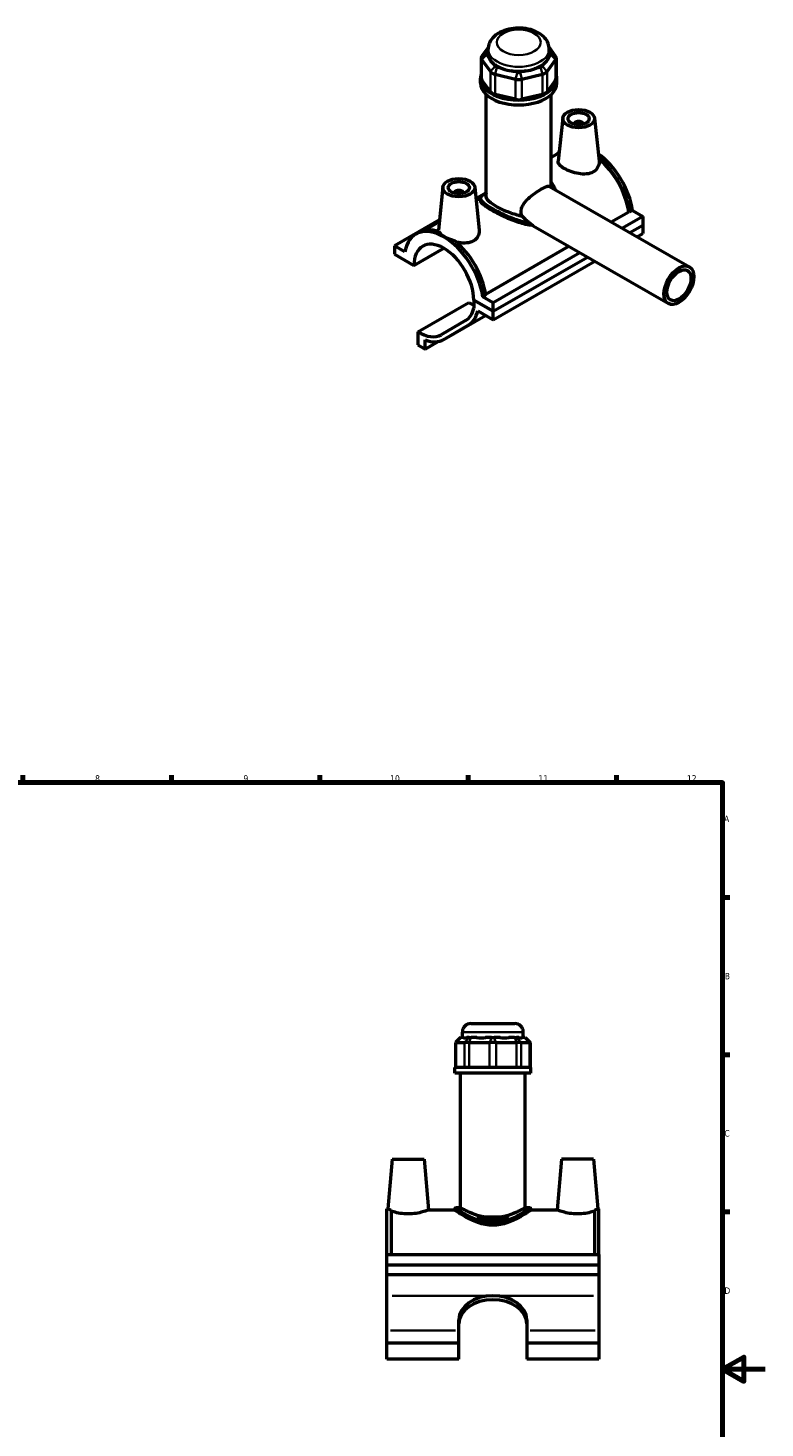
# Model space of a CAD drawing. Header units: millimetres. Extents: x 0 to 898, y -421 to 930.
# Tile 5 of 5: x 493 to 841, y 269 to 930. Entities that reach past the tile are written whole.
import ezdxf

# ---------------------------------------------------------------- set-up
doc = ezdxf.new("R2010")
doc.units = ezdxf.units.MM
for name, color, linetype, lineweight in [('Border (ANSI)', 7, 'Continuous', 70), ('Visible (ANSI)', 7, 'Continuous', 50), ('Visible Narrow (ANSI)', 7, 'Continuous', 35)]:
    doc.layers.add(name, color=color, linetype=linetype, lineweight=lineweight)
doc.styles.add('Note Text (ANSI)', font='tahoma.ttf')

# ---------------------------------------------------------------- blocks, each defined once
blk = doc.blocks.new('Borders Default Border')
at = {"layer": 'Border (ANSI)'}
for p, q in [((70.08, 574), (70.08, 577.45)), ((140.17, 574), (140.17, 577.45)), ((210.25, 574), (210.25, 577.45)), ((280.33, 574), (280.33, 577.45)), ((350.42, 574), (350.42, 577.45)), ((490.58, 574), (490.58, 577.45)), ((560.67, 574), (560.67, 577.45)), ((630.75, 574), (630.75, 577.45)), ((700.83, 574), (700.83, 577.45)), ((770.92, 574), (770.92, 577.45)), ((20, 519.75), (16.55, 519.75)), ((821, 519.75), (824.45, 519.75)), ((20, 445.5), (16.55, 445.5)), ((821, 445.5), (824.45, 445.5)), ((20, 371.25), (16.55, 371.25)), ((821, 371.25), (824.45, 371.25)), ((20, 222.75), (16.55, 222.75)), ((821, 222.75), (824.45, 222.75)), ((20, 148.5), (16.55, 148.5)), ((821, 148.5), (824.45, 148.5)), ((20, 74.25), (16.55, 74.25)), ((821, 74.25), (824.45, 74.25)), ((70.08, 20), (70.08, 16.55)), ((140.17, 20), (140.17, 16.55)), ((210.25, 20), (210.25, 16.55)), ((280.33, 20), (280.33, 16.55)), ((350.42, 20), (350.42, 16.55)), ((490.58, 20), (490.58, 16.55)), ((560.67, 20), (560.67, 16.55)), ((630.75, 20), (630.75, 16.55)), ((700.83, 20), (700.83, 16.55)), ((770.92, 20), (770.92, 16.55))]:
    blk.add_line(p, q, dxfattribs=at)
at = {"layer": 'Border (ANSI)', "flags": 128}
for points in [[(420.5, 594), (420.5, 574), (414.73, 584), (426.27, 584), (420.5, 574)], [(20, 20), (20, 574), (821, 574), (821, 20), (20, 20)], [(0, 297), (20, 297), (10, 302.77), (10, 291.23), (20, 297)], [(841, 297), (821, 297), (831, 302.77), (831, 291.23), (821, 297)], [(420.5, 0), (420.5, 20), (414.73, 10), (426.27, 10), (420.5, 20)]]:
    blk.add_lwpolyline(points, dxfattribs=at)
at = {"layer": 'Border (ANSI)', "color": 230, "true_color": 0xff0080, "attachment_point": 7, "style": 'Note Text (ANSI)'}
for s, insert, char_height in [('1', (34.35, 574.4), 3.05), ('2', (104.2, 574.4), 3.05), ('3', (174.26, 574.34), 3.05), ('4', (244.23, 574.4), 3.05), ('5', (314.48, 574.34), 3.05), ('6', (384.49, 574.34), 3.05), ('7', (454.6, 574.4), 3.05), ('8', (524.63, 574.33), 3.05), ('9', (594.7, 574.34), 3.05), ('10', (663.96, 574.34), 3.048), ('11', (734.04, 574.4), 3.048), ('12', (804.13, 574.4), 3.048), ('A', (16.78, 555.35), 3.05), ('A', (821.63, 555.35), 3.05), ('B', (17.15, 481.1), 3.05), ('B', (821.99, 481.1), 3.05), ('C', (16.95, 406.8), 3.05), ('C', (821.8, 406.8), 3.05), ('D', (16.96, 332.6), 3.05), ('D', (821.81, 332.6), 3.05), ('E', (17.21, 258.35), 3.05), ('E', (822.05, 258.35), 3.05), ('F', (17.29, 184.1), 3.05), ('F', (822.14, 184.1), 3.05), ('G', (16.81, 109.79), 3.05), ('G', (821.66, 109.79), 3.05), ('H', (16.97, 35.6), 3.05), ('H', (821.81, 35.6), 3.05), ('1', (34.35, 16.55), 3.05), ('2', (104.2, 16.55), 3.05), ('3', (174.26, 16.49), 3.05), ('4', (244.23, 16.55), 3.05), ('5', (314.48, 16.49), 3.05), ('6', (384.49, 16.49), 3.05), ('7', (454.6, 16.55), 3.05), ('8', (524.63, 16.48), 3.05), ('9', (594.7, 16.49), 3.05), ('10', (663.96, 16.49), 3.048), ('11', (734.04, 16.55), 3.048), ('12', (804.13, 16.55), 3.048)]:
    blk.add_mtext(s, dxfattribs=dict(at, insert=insert, char_height=char_height))

msp = doc.modelspace()

# ---------------------------------------------------------------- linework, layer by layer
at = {"layer": 'Visible (ANSI)'}
for p, q in [((710.357, 921.195), (707.319, 916.971)), ((709.536, 918.405), (710.285, 919.445)), ((710.285, 918.052), (710.285, 920.161)), ((742.051, 916.971), (739.013, 921.195)), ((739.085, 918.052), (739.085, 920.161)), ((739.085, 919.445), (739.834, 918.405)), ((707.014, 916.09), (707.014, 906.525)), ((707.319, 915.208), (711.323, 909.642)), ((710.694, 916.09), (709.536, 917.699)), ((713.54, 912.133), (712.383, 913.742)), ((736.987, 913.742), (735.83, 912.133)), ((738.047, 909.642), (742.051, 915.208)), ((739.834, 917.699), (738.676, 916.09)), ((742.355, 916.09), (742.355, 906.525)), ((706.685, 904.219), (706.685, 906.525)), ((711.323, 900.077), (707.319, 905.643)), ((713.488, 908.395), (723.154, 906.089)), ((717.2, 910.968), (714.406, 911.634)), ((724.073, 909.328), (721.279, 909.995)), ((728.091, 909.995), (725.297, 909.328)), ((726.216, 906.089), (735.882, 908.395)), ((734.964, 911.634), (732.17, 910.968)), ((742.051, 905.643), (738.047, 900.077)), ((742.685, 904.219), (742.685, 906.525)), ((709.385, 850.491), (709.385, 898.759)), ((723.154, 896.524), (713.488, 898.83)), ((735.882, 898.83), (726.216, 896.524)), ((739.985, 855.034), (739.985, 898.759)), ((745.483, 887.662), (743.297, 867.273)), ((760.455, 887.662), (762.621, 867.464)), ((750.969, 884.944), (750.969, 884.757)), ((754.969, 884.944), (754.969, 884.757)), ((743.718, 871.194), (739.985, 869.045)), ((688.915, 855.087), (686.729, 834.698)), ((703.886, 855.087), (706.052, 834.888)), ((739.274, 855.443), (805.336, 817.401)), ((694.401, 852.182), (694.401, 852.368)), ((698.401, 852.182), (698.401, 852.368)), ((708.243, 851.725), (704.479, 849.558)), ((706.735, 849.898), (704.576, 848.654)), ((706.685, 849.488), (706.685, 848.766)), ((709.385, 851.944), (709.305, 851.898)), ((687.259, 839.641), (665.995, 827.396)), ((768.363, 838.692), (776.668, 843.475)), ((783.375, 841.241), (773.655, 835.644)), ((777.042, 843.259), (776.668, 843.475)), ((778.456, 844.073), (777.042, 843.259)), ((778.456, 844.073), (783.375, 841.241)), ((783.375, 841.241), (783.375, 837.194)), ((676.095, 832.853), (677.509, 833.667)), ((687.149, 838.619), (680.387, 834.724)), ((731.514, 836.833), (795.355, 800.069)), ((777.169, 833.621), (783.375, 837.194)), ((777.169, 833.621), (783.375, 837.194)), ((780.683, 831.597), (783.375, 833.147)), ((783.375, 837.194), (783.375, 833.147)), ((670.913, 824.564), (665.995, 827.396)), ((665.995, 827.396), (665.995, 823.35)), ((675.187, 818.056), (689.349, 826.211)), ((709.098, 804.564), (748.324, 827.153)), ((665.995, 823.35), (675.187, 818.056)), ((753.617, 824.105), (712.664, 800.522)), ((712.664, 796.475), (757.13, 822.081)), ((712.664, 796.475), (757.13, 822.081)), ((712.664, 792.428), (760.644, 820.058)), ((677.026, 786.83), (701.068, 800.674)), ((703.472, 801.768), (712.664, 796.475)), ((712.664, 796.475), (703.472, 801.768)), ((703.472, 801.768), (703.472, 797.956)), ((709.16, 804.168), (707.746, 803.354)), ((712.664, 800.522), (707.746, 803.354)), ((712.664, 796.475), (712.664, 800.522)), ((689.307, 783.121), (709.066, 794.5)), ((705.31, 796.663), (712.664, 792.428)), ((712.664, 792.428), (712.664, 796.475)), ((677.026, 786.83), (677.026, 780.655)), ((699.592, 792.096), (688.03, 785.386)), ((689.33, 783.134), (700.892, 789.844)), ((677.026, 780.655), (680.526, 778.639)), ((680.526, 778.639), (680.526, 782.938)), ((680.526, 778.639), (686.668, 782.176)), ((698.064, 453.629), (698.064, 456.209)), ((702.064, 460.209), (722.864, 460.209)), ((726.864, 453.629), (726.864, 456.209)), ((697.193, 453.629), (694.793, 451.229)), ((695.098, 451.229), (694.793, 451.229)), ((694.793, 451.229), (694.793, 439.529)), ((695.098, 451.229), (699.102, 451.229)), ((697.193, 453.629), (697.315, 453.629)), ((698.472, 453.629), (697.315, 453.629)), ((701.267, 451.229), (699.102, 451.229)), ((701.319, 453.629), (700.162, 453.629)), ((701.267, 451.229), (710.933, 451.229)), ((701.319, 453.629), (702.185, 453.629)), ((704.979, 453.629), (702.185, 453.629)), ((711.851, 453.629), (709.057, 453.629)), ((713.994, 451.229), (710.933, 451.229)), ((711.851, 453.629), (713.076, 453.629)), ((715.87, 453.629), (713.076, 453.629)), ((713.994, 451.229), (723.661, 451.229)), ((722.742, 453.629), (719.948, 453.629)), ((722.742, 453.629), (723.608, 453.629)), ((724.766, 453.629), (723.608, 453.629)), ((725.826, 451.229), (723.661, 451.229)), ((725.826, 451.229), (729.83, 451.229)), ((727.612, 453.629), (726.455, 453.629)), ((727.612, 453.629), (727.734, 453.629)), ((727.734, 453.629), (730.134, 451.229)), ((730.134, 451.229), (729.83, 451.229)), ((730.134, 451.229), (730.134, 439.529)), ((730.464, 439.529), (694.464, 439.529)), ((694.464, 436.709), (694.464, 439.529)), ((730.464, 436.709), (694.464, 436.709)), ((697.164, 373.249), (697.164, 436.709)), ((727.764, 373.249), (727.764, 436.709)), ((730.464, 436.709), (730.464, 439.529)), ((664.964, 396.209), (662.91, 372.729)), ((664.964, 396.209), (679.964, 396.209)), ((679.964, 396.209), (682.063, 372.209)), ((744.964, 396.209), (742.864, 372.209)), ((759.964, 396.209), (744.964, 396.209)), ((759.964, 396.209), (762.018, 372.729)), ((662.464, 351.209), (662.464, 372.729)), ((662.91, 372.729), (662.464, 372.729)), ((664.464, 372.192), (664.464, 351.209)), ((682.063, 372.209), (694.464, 372.209)), ((694.464, 372.849), (694.464, 372.209)), ((697.164, 373.249), (694.864, 373.249)), ((730.064, 373.249), (727.764, 373.249)), ((730.464, 372.849), (730.464, 372.209)), ((730.464, 372.209), (742.864, 372.209)), ((760.464, 372.192), (760.464, 351.209)), ((762.464, 372.729), (762.018, 372.729)), ((762.464, 351.209), (762.464, 372.729)), ((705.406, 368.909), (719.522, 368.909)), ((718.856, 368.109), (706.072, 368.109)), ((662.464, 351.209), (762.464, 351.209)), ((662.464, 346.259), (662.464, 351.209)), ((762.464, 351.209), (762.464, 346.259)), ((662.464, 346.259), (762.464, 346.259)), ((662.464, 341.596), (662.464, 346.259)), ((762.464, 346.259), (762.464, 341.596)), ((762.464, 341.596), (662.464, 341.596)), ((662.464, 331.696), (662.464, 341.596)), ((762.464, 341.596), (762.464, 331.696)), ((662.464, 315.344), (662.464, 331.696)), ((762.464, 331.696), (762.464, 315.344)), ((696.464, 315.344), (696.464, 320.382)), ((728.464, 320.382), (728.464, 315.344)), ((662.464, 309.359), (662.464, 315.344)), ((696.464, 309.359), (696.464, 315.344)), ((728.464, 315.344), (728.464, 309.359)), ((762.464, 315.344), (762.464, 309.359)), ((696.464, 309.359), (662.464, 309.359)), ((662.464, 301.806), (662.464, 309.359)), ((696.464, 301.806), (696.464, 309.359)), ((728.464, 309.359), (728.464, 301.806)), ((762.464, 309.359), (728.464, 309.359)), ((762.464, 309.359), (762.464, 301.806)), ((696.464, 301.806), (662.464, 301.806)), ((762.464, 301.806), (728.464, 301.806))]:
    msp.add_line(p, q, dxfattribs=at)
for centre, radius, start, end in [((702.064, 456.209), 4, 90, 180), ((722.864, 456.209), 4, 0, 90), ((694.864, 372.849), 0.4, 90, 180), ((730.064, 372.849), 0.4, 0, 90)]:
    msp.add_arc(centre, radius, start, end, dxfattribs=at)
for centre, major_axis, ratio, start_param, end_param in [((711.014, 916.09), (-4, 0), 0.5758617, 5.8904862, 6.6758844), ((711.014, 918.052), (-1.6, 0), 0.5758617, 5.8904862, 6.6758844), ((724.685, 918.052), (-14.4, 0), 0.5758617, 0, 0.2388121), ((724.685, 929.686), (-12.482, -15.809), 0.4542019, 5.9999489, 6.3077228), ((724.685, 918.052), (14.4, 0), 0.5758617, 3.6881787, 4.1658029), ((715.018, 912.485), (-1.6, 0), 0.5758617, 0.3926991, 1.1780972), ((724.685, 918.052), (14.4, 0), 0.5758617, 5.258975, 5.7365993), ((734.351, 912.485), (1.6, 0), 0.5758617, 5.1050881, 5.8904862), ((724.685, 929.686), (-12.482, 15.809), 0.4542019, 3.1170551, 3.4248291), ((724.685, 918.052), (14.4, 0), 0.5758617, 6.0443732, 6.2831853), ((738.355, 918.052), (1.6, 0), 0.5758617, 5.8904862, 6.6758844), ((738.355, 916.09), (4, 0), 0.5758617, 5.8904862, 6.6758844), ((724.685, 906.525), (-18, 0), 0.5758617, 6.0915318, 9.6164314), ((711.014, 906.525), (-4, 0), 0.5758617, 0, 0.3926991), ((715.018, 910.523), (4, 0), 0.5758617, 3.5342917, 4.3196899), ((724.685, 929.686), (-6.201, -19.241), 0.6754684, 6.1817885, 6.4895625), ((724.685, 918.052), (14.4, 0), 0.5758617, 4.4735769, 4.9512011), ((724.685, 908.218), (4, 0), 0.5758617, 4.3196899, 5.1050881), ((724.685, 910.18), (-1.6, 0), 0.5758617, 1.1780972, 1.9634954), ((724.685, 929.686), (6.201, -19.241), 0.6754684, 6.0768082, 6.3845821), ((734.351, 910.523), (4, 0), 0.5758617, 5.1050881, 5.8904862), ((738.355, 906.525), (4, 0), 0.5758617, 5.8904862, 6.2831853), ((724.685, 904.219), (-18, 0), 0.5758617, 0, 3.1415927), ((715.018, 900.958), (-4, 0), 0.5758617, 0.3926991, 1.1780972), ((734.351, 900.958), (4, 0), 0.5758617, 5.1050881, 5.8904862), ((724.685, 898.652), (-4, 0), 0.5758617, 1.1780972, 1.9634954), ((752.969, 884.944), (-2, 0), 0.5758617, 2.9729035, 6.4518745), ((758.626, 849.776), (-13.234, 22.982), 0.5780931, 0.1322105, 0.1983545), ((760.04, 850.591), (-13.234, 22.982), 0.5780931, 4.1185967, 5.3811634), ((758.626, 849.776), (13.234, -22.982), 0.5780931, 0.977004, 2.1511405), ((758.626, 849.776), (-12.975, 22.531), 0.5780931, 4.1224377, 5.2856868), ((696.401, 852.368), (-2, 0), 0.5758617, 2.9729035, 6.4518745), ((724.685, 848.135), (-17.1, 0), 0.5758617, 5.8202306, 5.8808947), ((724.685, 848.789), (-16.3, 0), 0.5758617, 5.9310846, 5.9456269), ((689.33, 809.871), (-13.234, 22.982), 0.5780931, 4.1185967, 6.880845), ((690.744, 810.686), (-13.234, 22.982), 0.5780931, 5.7012621, 6.2831853), ((689.33, 809.871), (-9.981, 17.332), 0.5780931, 3.9314245, 7.0680172), ((690.744, 810.686), (13.234, -22.982), 0.5780931, 0.977004, 2.1565869), ((701.809, 817.006), (-10.243, 17.787), 0.5780931, 2.307044, 2.4729631), ((689.33, 809.871), (10.243, -17.787), 0.5780931, 0.0019337, 0.560647), ((689.33, 809.871), (11.54, -20.04), 0.5780931, 0.0019337, 0.5738219), ((677.767, 803.161), (10.243, -17.787), 0.5780931, 5.4486367, 6.285119), ((677.767, 803.161), (11.54, -20.04), 0.5780931, 5.6692647, 6.285119), ((712.464, 467.859), (14.123, 14.123), 0.1989124, 3.1840552, 3.4918292), ((712.464, 467.859), (-11.973, -11.973), 0.6681786, 0.4351617, 0.7429356), ((712.464, 467.859), (11.973, -11.973), 0.6681786, 5.5402497, 5.8480237), ((712.464, 467.859), (14.123, -14.123), 0.1989124, 5.9329488, 6.2407227), ((712.464, 320.382), (-16, 0), 0.7071068, 4.712389, 6.2831853), ((712.464, 320.382), (16, 0), 0.7071068, 0, 1.5707963), ((712.464, 318.543), (-16, 0), 0.7071068, 4.712389, 6.2831853), ((712.464, 318.543), (16, 0), 0.7071068, 0, 1.5707963)]:
    msp.add_ellipse(centre, major_axis=major_axis, ratio=ratio, start_param=start_param, end_param=end_param, dxfattribs=at)
for centre, major_axis, ratio in [((752.969, 887.396), (-7.5, 0), 0.5758617), ((752.969, 887.396), (-5, 0), 0.5758617), ((696.401, 854.821), (-7.5, 0), 0.5758617), ((696.401, 854.821), (-5, 0), 0.5758617), ((800.345, 808.735), (-4.99, -8.666), 0.5780931), ((800.345, 808.735), (-3.992, -6.933), 0.5780931)]:
    msp.add_ellipse(centre, major_axis=major_axis, ratio=ratio, dxfattribs=at)
for points, knots in [([(739.085, 920.161), (739.085, 921.112), (738.897, 922.059), (738.192, 923.869), (737.653, 924.716), (736.224, 926.367), (735.283, 927.115), (733.026, 928.472), (731.668, 929.025), (728.775, 929.823), (727.235, 930.057), (724.149, 930.197), (722.602, 930.106), (719.6, 929.601), (718.144, 929.186), (715.436, 928.003), (714.179, 927.233), (712.161, 925.35), (711.354, 924.275), (710.486, 922.123), (710.285, 921.145), (710.285, 920.161)], [0.7853982, 0.7853982, 0.7853982, 0.7853982, 1.0059194, 1.0059194, 1.2477877, 1.2477877, 1.5494875, 1.5494875, 1.9099348, 1.9099348, 2.2777253, 2.2777253, 2.6403565, 2.6403565, 3.0053171, 3.0053171, 3.3739107, 3.3739107, 3.6989363, 3.6989363, 3.9269908, 3.9269908, 3.9269908, 3.9269908]), ([(759.875, 862.242), (759.004, 861.74), (757.902, 861.403), (755.506, 861.157), (754.211, 861.242), (751.799, 861.648), (750.514, 861.996), (748.139, 862.857), (747.048, 863.367), (745.314, 864.365), (744.564, 864.916), (743.56, 866.001), (743.305, 866.539), (743.286, 867.116), (743.289, 867.194), (743.298, 867.273)], [0, 0, 0, 0, 0.3697016, 0.3697016, 0.7394033, 0.7394033, 1.1071918, 1.1071918, 1.4749802, 1.4749802, 1.8427687, 1.8427687, 2.2105572, 2.2105572, 2.267559, 2.267559, 2.267559, 2.267559]), ([(762.62, 867.464), (762.637, 867.308), (762.647, 867.154), (762.666, 866.111), (762.445, 865.153), (761.486, 863.467), (760.746, 862.744), (759.875, 862.242)], [5.09714209, 5.09714209, 5.09714209, 5.09714209, 5.16051763, 5.16051763, 5.53021928, 5.53021928, 5.89992093, 5.89992093, 5.89992093, 5.89992093]), ([(726.29, 841.322), (726.202, 841.516), (726.125, 841.714), (725.889, 842.439), (725.802, 842.981), (725.802, 844.054), (725.889, 844.602), (726.231, 845.69), (726.486, 846.23), (727.444, 847.804), (728.343, 848.8), (730.206, 850.554), (731.307, 851.439), (733.498, 853.022), (734.585, 853.721), (736.422, 854.779), (737.256, 855.186), (738.532, 855.601), (738.982, 855.611), (739.274, 855.443)], [-3.4038519, -3.4038519, -3.4038519, -3.4038519, -3.3291331, -3.3291331, -3.1323828, -3.1323828, -2.9356325, -2.9356325, -2.7388823, -2.7388823, -2.3453817, -2.3453817, -1.9557866, -1.9557866, -1.5661914, -1.5661914, -1.1765962, -1.1765962, -0.789061, -0.789061, -0.789061, -0.789061]), ([(739.985, 857.318), (740.068, 857.221), (740.149, 857.122), (740.438, 856.755), (740.636, 856.479), (741.009, 855.898), (741.184, 855.593), (741.511, 854.956), (741.662, 854.623), (741.846, 854.159), (741.893, 854.034), (741.938, 853.909)], [14.53159096, 14.53159096, 14.53159096, 14.53159096, 14.57713115, 14.57713115, 14.69836758, 14.69836758, 14.82359536, 14.82359536, 14.95365585, 14.95365585, 15.00103914, 15.00103914, 15.00103914, 15.00103914]), ([(706.685, 849.488), (706.685, 849.626), (706.702, 849.764), (706.771, 850.038), (706.823, 850.173), (706.966, 850.454), (707.061, 850.598), (707.299, 850.897), (707.447, 851.053), (707.782, 851.363), (707.969, 851.518), (708.367, 851.82), (708.574, 851.968), (708.966, 852.234), (709.144, 852.351), (709.332, 852.471)], [9.88021874, 9.88021874, 9.88021874, 9.88021874, 10.00376201, 10.00376201, 10.13153884, 10.13153884, 10.27691749, 10.27691749, 10.44105908, 10.44105908, 10.60340281, 10.60340281, 10.75037859, 10.75037859, 10.86031975, 10.86031975, 10.86031975, 10.86031975]), ([(731.206, 837.014), (729.074, 837.154), (726.814, 837.71), (723.594, 838.755), (722.456, 839.172), (720.173, 840.086), (719.026, 840.584), (716.805, 841.608), (715.728, 842.136), (713.719, 843.172), (712.787, 843.68), (711.127, 844.636), (710.36, 845.106), (709.025, 845.996), (708.457, 846.416), (707.556, 847.19), (707.221, 847.545), (706.786, 848.196), (706.685, 848.492), (706.685, 848.766)], [0.7409981, 0.7409981, 0.7409981, 0.7409981, 1.4282483, 1.4282483, 1.7805101, 1.7805101, 2.132772, 2.132772, 2.4850339, 2.4850339, 2.8372958, 2.8372958, 3.1895577, 3.1895577, 3.5418196, 3.5418196, 3.8940815, 3.8940815, 4.2463434, 4.2463434, 4.2463434, 4.2463434]), ([(709.305, 851.898), (709.226, 851.929), (709.148, 851.954), (709.029, 851.98), (708.99, 851.986), (708.95, 851.991)], [7.33171114, 7.33171114, 7.33171114, 7.33171114, 7.45347209, 7.45347209, 7.51164822, 7.51164822, 7.51164822, 7.51164822]), ([(726.29, 841.322), (725.749, 841.426), (725.212, 841.547), (722.804, 842.155), (720.78, 842.858), (717.95, 844.041), (717.04, 844.456), (715.345, 845.289), (714.562, 845.707), (713.17, 846.508), (712.523, 846.914), (711.393, 847.708), (710.909, 848.096), (709.752, 849.208), (709.385, 849.882), (709.385, 850.491)], [1.0216989, 1.0216989, 1.0216989, 1.0216989, 1.1871173, 1.1871173, 1.7777933, 1.7777933, 2.0731314, 2.0731314, 2.3684694, 2.3684694, 2.6638074, 2.6638074, 2.9591454, 2.9591454, 3.5498215, 3.5498215, 3.5498215, 3.5498215]), ([(686.756, 834.168), (686.735, 834.267), (686.723, 834.366), (686.718, 834.541), (686.721, 834.619), (686.729, 834.698)], [5.0889915, 5.0889915, 5.0889915, 5.0889915, 5.16051763, 5.16051763, 5.21751946, 5.21751946, 5.21751946, 5.21751946]), ([(686.99, 834.09), (687.117, 833.838), (687.3, 833.581), (688.036, 832.78), (688.783, 832.231), (690.507, 831.238), (691.592, 830.732), (693.334, 830.107), (693.914, 829.924), (694.498, 829.766)], [3.8615477, 3.8615477, 3.8615477, 3.8615477, 4.0346396, 4.0346396, 4.400432, 4.400432, 4.7662243, 4.7662243, 4.9393162, 4.9393162, 4.9393162, 4.9393162]), ([(706.051, 834.888), (706.068, 834.733), (706.078, 834.578), (706.098, 833.535), (705.876, 832.577), (704.917, 830.891), (704.178, 830.168), (703.306, 829.666)], [8.04709434, 8.04709434, 8.04709434, 8.04709434, 8.1104781, 8.1104781, 8.48017975, 8.48017975, 8.8498814, 8.8498814, 8.8498814, 8.8498814]), ([(729.961, 838.007), (729.904, 838.064), (729.839, 838.128), (729.701, 838.258), (729.626, 838.327), (729.519, 838.42), (729.49, 838.445), (729.46, 838.47)], [-0.073361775, -0.073361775, -0.073361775, -0.073361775, -0.042858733, -0.042858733, -0.011706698, -0.011706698, 0, 0, 0, 0]), ([(703.306, 829.666), (702.435, 829.164), (701.333, 828.827), (698.937, 828.581), (697.642, 828.666), (696.06, 828.933), (695.679, 829.009), (695.295, 829.098)], [2.94996047, 2.94996047, 2.94996047, 2.94996047, 3.31966212, 3.31966212, 3.68936377, 3.68936377, 3.80345071, 3.80345071, 3.80345071, 3.80345071]), ([(662.91, 372.729), (662.91, 372.729), (663.149, 372.637), (663.86, 372.39), (664.141, 372.295), (664.464, 372.192)], [4.40043197, 4.40043197, 4.40043197, 4.40043197, 4.76622434, 4.76622434, 4.93931621, 4.93931621, 4.93931621, 4.93931621]), ([(682.063, 372.209), (682.063, 372.209), (681.822, 372.114), (680.853, 371.768), (680.125, 371.522), (678.443, 371.048), (677.37, 370.788), (674.998, 370.413), (673.696, 370.305), (671.231, 370.305), (669.93, 370.413), (667.557, 370.788), (666.485, 371.048), (665.215, 371.405), (664.815, 371.529), (664.464, 371.643)], [1.4749802, 1.4749802, 1.4749802, 1.4749802, 1.8427687, 1.8427687, 2.2105572, 2.2105572, 2.5802588, 2.5802588, 2.9499605, 2.9499605, 3.3196621, 3.3196621, 3.6893638, 3.6893638, 3.8763021, 3.8763021, 3.8763021, 3.8763021]), ([(730.464, 372.209), (730.464, 372.209), (730.347, 372.128), (729.87, 371.801), (729.51, 371.556), (728.577, 370.938), (728.003, 370.565), (726.696, 369.753), (725.963, 369.314), (723.627, 368.002), (721.662, 367.003), (718.373, 365.852), (717.218, 365.529), (714.859, 365.087), (713.654, 364.971), (711.274, 364.971), (710.068, 365.087), (707.709, 365.529), (706.555, 365.852), (703.266, 367.003), (701.3, 368.002), (698.964, 369.314), (698.231, 369.753), (696.924, 370.565), (696.35, 370.938), (695.417, 371.556), (695.057, 371.801), (694.58, 372.128), (694.464, 372.209), (694.464, 372.209)], [2.8372958, 2.8372958, 2.8372958, 2.8372958, 3.1895577, 3.1895577, 3.5418196, 3.5418196, 3.8940815, 3.8940815, 4.2463434, 4.2463434, 4.9604675, 4.9604675, 5.3175295, 5.3175295, 5.6745916, 5.6745916, 6.0316537, 6.0316537, 6.3887157, 6.3887157, 7.1028399, 7.1028399, 7.4551017, 7.4551017, 7.8073636, 7.8073636, 8.1596255, 8.1596255, 8.5118874, 8.5118874, 8.5118874, 8.5118874]), ([(708.195, 368.909), (707.634, 369.015), (707.082, 369.139), (704.671, 369.757), (702.982, 370.407), (700.315, 371.571), (699.143, 372.172), (697.961, 372.804), (697.659, 372.971), (697.26, 373.194), (697.164, 373.249), (697.164, 373.249)], [5.1604673, 5.1604673, 5.1604673, 5.1604673, 5.3304974, 5.3304974, 5.924056, 5.924056, 6.5147321, 6.5147321, 6.8100701, 6.8100701, 7.1054081, 7.1054081, 7.1054081, 7.1054081]), ([(727.764, 373.249), (727.764, 373.249), (727.667, 373.194), (727.269, 372.971), (726.967, 372.804), (725.784, 372.172), (724.613, 371.571), (721.946, 370.407), (720.257, 369.757), (717.846, 369.139), (717.293, 369.015), (716.732, 368.909)], [2.3684694, 2.3684694, 2.3684694, 2.3684694, 2.6638074, 2.6638074, 2.9591454, 2.9591454, 3.5498215, 3.5498215, 4.1433801, 4.1433801, 4.3134102, 4.3134102, 4.3134102, 4.3134102]), ([(760.464, 371.643), (760.112, 371.529), (759.712, 371.405), (758.443, 371.048), (757.37, 370.788), (754.998, 370.413), (753.696, 370.305), (752.464, 370.305), (751.231, 370.305), (749.93, 370.413), (747.557, 370.788), (746.485, 371.048), (744.803, 371.522), (744.075, 371.768), (743.105, 372.114), (742.864, 372.209), (742.864, 372.209)], [4.9735793, 4.9735793, 4.9735793, 4.9735793, 5.1605176, 5.1605176, 5.5302193, 5.5302193, 5.8999209, 5.8999209, 5.8999209, 6.2696226, 6.2696226, 6.6393242, 6.6393242, 7.0071127, 7.0071127, 7.3749012, 7.3749012, 7.3749012, 7.3749012]), ([(760.464, 372.192), (760.786, 372.295), (761.067, 372.39), (761.778, 372.637), (762.018, 372.729), (762.018, 372.729)], [3.86154773, 3.86154773, 3.86154773, 3.86154773, 4.03463959, 4.03463959, 4.40043197, 4.40043197, 4.40043197, 4.40043197]), ([(706.072, 368.109), (706.005, 368.198), (705.936, 368.287), (705.717, 368.557), (705.563, 368.735), (705.406, 368.909)], [3.63941142, 3.63941142, 3.63941142, 3.63941142, 3.69758755, 3.69758755, 3.8193485, 3.8193485, 3.8193485, 3.8193485]), ([(718.856, 368.109), (717.884, 367.825), (716.869, 367.589), (714.719, 367.247), (713.581, 367.155), (711.347, 367.155), (710.209, 367.247), (708.058, 367.589), (707.043, 367.825), (706.072, 368.109)], [4.6951444, 4.6951444, 4.6951444, 4.6951444, 5.0044065, 5.0044065, 5.3395323, 5.3395323, 5.6746582, 5.6746582, 5.9839202, 5.9839202, 5.9839202, 5.9839202]), ([(719.522, 368.909), (719.364, 368.735), (719.21, 368.557), (718.992, 368.287), (718.923, 368.198), (718.856, 368.109)], [7.33171114, 7.33171114, 7.33171114, 7.33171114, 7.45347209, 7.45347209, 7.51164822, 7.51164822, 7.51164822, 7.51164822])]:
    msp.add_open_spline(points, degree=3, knots=knots, dxfattribs=at)
for points in [[(729.46, 838.47), (728.383, 839.372), (727.334, 840.348), (726.29, 841.322)], [(731.206, 837.014), (730.767, 837.287), (730.343, 837.622), (729.961, 838.007)], [(731.514, 836.833), (731.411, 836.892), (731.308, 836.953), (731.206, 837.014)]]:
    msp.add_open_spline(points, degree=3, dxfattribs=at)
at = {"layer": 'Visible Narrow (ANSI)'}
for p, q in [((709.536, 918.405), (707.319, 916.971)), ((709.536, 917.699), (707.319, 915.208)), ((707.319, 905.643), (707.319, 915.208)), ((713.54, 912.133), (711.323, 909.642)), ((735.83, 912.133), (738.047, 909.642)), ((739.834, 918.405), (742.051, 916.971)), ((739.834, 917.699), (742.051, 915.208)), ((742.051, 915.208), (742.051, 905.643)), ((711.323, 909.642), (711.323, 900.077)), ((714.406, 911.634), (713.488, 908.395)), ((713.488, 898.83), (713.488, 908.395)), ((724.073, 909.328), (723.154, 906.089)), ((723.154, 906.089), (723.154, 896.524)), ((725.297, 909.328), (726.216, 906.089)), ((726.216, 896.524), (726.216, 906.089)), ((734.964, 911.634), (735.882, 908.395)), ((735.882, 908.395), (735.882, 898.83)), ((738.047, 900.077), (738.047, 909.642)), ((689.33, 783.134), (709.066, 794.5)), ((700.892, 789.844), (709.021, 794.526)), ((726.686, 456.209), (698.241, 456.209)), ((695.098, 440.114), (695.098, 450.644)), ((697.204, 453.509), (695.209, 451.349)), ((699.102, 450.644), (699.102, 440.114)), ((699.213, 451.349), (701.208, 453.509)), ((701.267, 440.114), (701.267, 450.644)), ((702.139, 453.509), (701.312, 451.349)), ((710.933, 450.644), (710.933, 440.114)), ((711.806, 453.509), (710.979, 451.349)), ((713.122, 453.509), (713.949, 451.349)), ((713.994, 440.114), (713.994, 450.644)), ((722.788, 453.509), (723.615, 451.349)), ((723.661, 450.644), (723.661, 440.114)), ((723.719, 453.509), (725.715, 451.349)), ((725.826, 440.114), (725.826, 450.644)), ((727.723, 453.509), (729.719, 451.349)), ((729.83, 450.644), (729.83, 440.114)), ((709.964, 331.696), (664.964, 331.696)), ((759.964, 331.696), (714.964, 331.696)), ((694.764, 315.344), (664.164, 315.344)), ((760.764, 315.344), (730.164, 315.344))]:
    msp.add_line(p, q, dxfattribs=at)
msp.add_ellipse((724.685, 923.431), major_axis=(-10.4, 0), ratio=0.5758617, dxfattribs=at)
msp.add_ellipse((724.685, 920.161), major_axis=(-14.4, 0), ratio=0.5758617, start_param=0, end_param=3.1415927, dxfattribs=at)
for points, knots in [([(739.985, 857.04), (739.988, 857.036), (739.99, 857.033), (740.689, 856.147), (741.234, 855.149), (741.63, 854.086)], [14.58162454, 14.58162454, 14.58162454, 14.58162454, 14.58318712, 14.58318712, 14.99425016, 14.99425016, 14.99425016, 14.99425016]), ([(706.685, 849.488), (706.685, 849.384), (706.697, 849.279), (706.857, 848.551), (707.398, 847.869), (709.24, 846.35), (710.483, 845.528), (713.67, 843.697), (715.658, 842.685), (719.675, 840.885), (721.68, 840.086), (725.743, 838.765), (727.806, 838.25), (729.857, 838.018), (729.909, 838.013), (729.961, 838.007)], [-9.8802187, -9.8802187, -9.8802187, -9.8802187, -9.7643435, -9.7643435, -9.0882743, -9.0882743, -8.4669227, -8.4669227, -7.7878855, -7.7878855, -7.1705266, -7.1705266, -6.5328767, -6.5328767, -6.5161642, -6.5161642, -6.5161642, -6.5161642]), ([(729.46, 838.47), (727.619, 838.737), (725.724, 839.246), (721.856, 840.554), (719.877, 841.366), (715.908, 843.181), (713.94, 844.194), (710.777, 846.011), (709.54, 846.82), (707.696, 848.302), (707.147, 848.958), (706.83, 850.202), (707.133, 850.779), (708.275, 851.757), (708.746, 852.09), (709.325, 852.463)], [6.5755197, 6.5755197, 6.5755197, 6.5755197, 7.1705266, 7.1705266, 7.7878855, 7.7878855, 8.4669227, 8.4669227, 9.0882743, 9.0882743, 9.7643435, 9.7643435, 10.5043285, 10.5043285, 10.8520378, 10.8520378, 10.8520378, 10.8520378]), ([(694.701, 372.696), (695.084, 372.449), (695.922, 371.913), (698.322, 370.503), (699.897, 369.626), (703.11, 368.168), (704.632, 367.568), (708.181, 366.563), (710.261, 366.218), (713.912, 366.2), (715.466, 366.372), (718.099, 366.923), (719.209, 367.245), (722.45, 368.373), (724.374, 369.315), (727.413, 370.951), (728.584, 371.665), (729.753, 372.393), (730.042, 372.577), (730.226, 372.695)], [-13.8401509, -13.8401509, -13.8401509, -13.8401509, -13.1521971, -13.1521971, -12.4426441, -12.4426441, -11.9156453, -11.9156453, -11.3083674, -11.3083674, -10.8580185, -10.8580185, -10.5043285, -10.5043285, -9.7643435, -9.7643435, -9.0882743, -9.0882743, -8.7560114, -8.7560114, -8.7560114, -8.7560114]), ([(729.831, 373.093), (729.651, 372.973), (729.368, 372.786), (728.226, 372.047), (727.081, 371.323), (724.11, 369.662), (722.228, 368.706), (719.059, 367.561), (717.973, 367.234), (715.399, 366.675), (713.88, 366.5), (710.31, 366.519), (708.276, 366.869), (704.806, 367.888), (703.317, 368.497), (700.176, 369.978), (698.637, 370.868), (696.289, 372.299), (695.47, 372.843), (695.095, 373.094)], [8.7560114, 8.7560114, 8.7560114, 8.7560114, 9.0882743, 9.0882743, 9.7643435, 9.7643435, 10.5043285, 10.5043285, 10.8580185, 10.8580185, 11.3083674, 11.3083674, 11.9156453, 11.9156453, 12.4426441, 12.4426441, 13.1521971, 13.1521971, 13.8401509, 13.8401509, 13.8401509, 13.8401509])]:
    msp.add_open_spline(points, degree=3, knots=knots, dxfattribs=at)

# ---------------------------------------------------------------- block references
msp.add_blockref('Borders Default Border', (0, 0))

doc.saveas('drawing.dxf')
